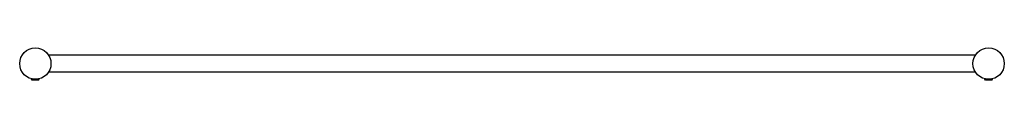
# Model space of a CAD drawing. Header units: millimetres. Extents: x 3795.902 to 3796.531, y 1626.554 to 1626.574.
import ezdxf

# ---------------------------------------------------------------- set-up
doc = ezdxf.new("R2010")
doc.units = ezdxf.units.MM
doc.layers.add('Sanindusa', color=3, linetype='Continuous')

msp = doc.modelspace()

# ---------------------------------------------------------------- linework, layer by layer
at = {"layer": 'Sanindusa'}
for p, q in [((3796.5122, 1626.56999), (3795.9199, 1626.56999)), ((3796.5122, 1626.55899), (3795.9199, 1626.55899)), ((3795.90905, 1626.55448), (3795.90905, 1626.55481)), ((3795.90954, 1626.55399), (3795.90905, 1626.55448)), ((3795.90912, 1626.55448), (3795.90905, 1626.55448)), ((3795.91405, 1626.55448), (3795.90912, 1626.55448)), ((3795.9096, 1626.55399), (3795.90954, 1626.55399)), ((3795.91356, 1626.55399), (3795.9096, 1626.55399)), ((3795.91356, 1626.55399), (3795.91405, 1626.55448)), ((3795.91405, 1626.55448), (3795.91405, 1626.55481)), ((3796.51805, 1626.55448), (3796.51805, 1626.55481)), ((3796.51854, 1626.55399), (3796.51805, 1626.55448)), ((3796.51812, 1626.55448), (3796.51805, 1626.55448)), ((3796.52305, 1626.55448), (3796.51812, 1626.55448)), ((3796.5186, 1626.55399), (3796.51854, 1626.55399)), ((3796.52256, 1626.55399), (3796.5186, 1626.55399)), ((3796.52256, 1626.55399), (3796.52305, 1626.55448)), ((3796.52305, 1626.55448), (3796.52305, 1626.55481))]:
    msp.add_line(p, q, dxfattribs=at)
for centre in [(3795.91155, 1626.56449), (3796.52055, 1626.56449)]:
    msp.add_circle(centre, 0.01, dxfattribs=at)

doc.saveas('drawing.dxf')
